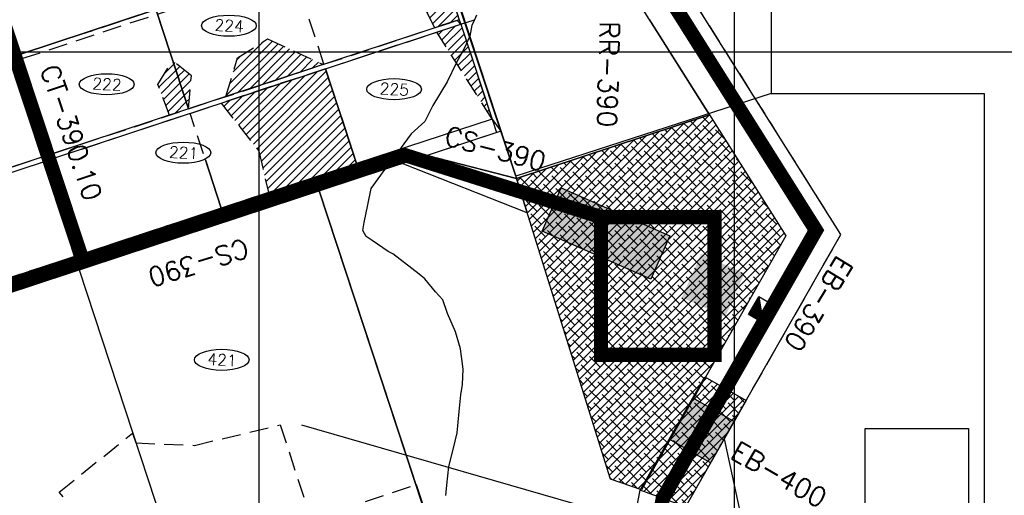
# Model space of a CAD drawing. Extents: x 312047 to 329088, y 8928324 to 8953812.
# Tile 80 of 125: x 325496 to 327569, y 8938067 to 8939067. Entities that reach past the tile are written whole.
import ezdxf
from ezdxf.enums import TextEntityAlignment as Align

# ---------------------------------------------------------------- set-up
doc = ezdxf.new("R2010")
doc.units = 0
doc.header["$LTSCALE"] = 200
doc.header["$MEASUREMENT"] = 0
doc.linetypes.add('DASHED2', pattern=[0.3, 0.2, -0.1])
doc.linetypes.add('HIDDEN', pattern=[0.75, 0.5, -0.25])
doc.layers.get('0').update_dxf_attribs({"linetype": 'CONTINUOUS'})
for name, color, linetype in [('CANAL-PROJ', 180, 'CONTINUOUS'), ('CANAL-TXT', 4, 'CONTINUOUS'), ('CDP', 132, 'CONTINUOUS'), ('CORR', 1, 'DASHED2'), ('EB', 160, 'CONTINUOUS'), ('FASE1', 5, 'HIDDEN'), ('JTX120', 3, 'CONTINUOUS'), ('LOTE', 1, 'DASHED2'), ('NOVA MALHA', 1, 'CONTINUOUS'), ('PA-COR', 252, 'CONTINUOUS'), ('PA-DIVI', 130, 'DASHED2'), ('PA-LIN_DIVI', 4, 'DASHED2'), ('PA-LOC', 20, 'CONTINUOUS'), ('PA-LOTE', 100, 'CONTINUOUS'), ('PA-NUM-LOTE-5', 3, 'CONTINUOUS'), ('PA-PRAN', 4, 'ZIGZAG'), ('PA-SEQ', 40, 'CONTINUOUS'), ('PA-SETOR', 252, 'DASHED2'), ('RES', 13, 'CONTINUOUS'), ('SETOR 390.20', 113, 'CONTINUOUS'), ('TA', 5, 'CONTINUOUS'), ('TEXT03', 3, 'CONTINUOUS'), ('TEXTO02', 2, 'CONTINUOUS'), ('TEXTO03', 3, 'CONTINUOUS')]:
    doc.layers.add(name, color=color, linetype=linetype)
doc.styles.add('140CL', font='simplex.shx')
doc.styles.add('SBI', font='simplex.shx', dxfattribs={"bigfont": 'simp.shx'})
doc.linetypes.add('ZIGZAG', pattern='A,0.0001,-0.2,[131,ltypeshp.shx,S=0.2,R=0,X=-0.2,Y=0],-0.4,[131,ltypeshp.shx,S=0.2,R=180,X=0.2,Y=0],-0.2', length=0.8001)
pattern_1 = [(45, (-8635185.6, 9270004.921), (-8.838834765, 8.838834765), [])]
pattern_2 = [(45, (2368.13, 5951.596), (-8.838834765, 8.838834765), []), (135, (2368.13, 5951.596), (-26.516504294, 8.838834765), [31.25, -18.75])]

# ---------------------------------------------------------------- blocks, each defined once
blk = doc.blocks.new('*U14', base_point=(321709.9, 8950531.4))
at = {"color": 0}
blk.add_solid([(321709.9, 8950531.4), (321709.9, 8950431.4), (321809.9, 8950531.4), (321809.9, 8950431.4)], dxfattribs=at)
blk = doc.blocks.new('*U30', base_point=(331518.8, 8961491.3))
at = {"color": 0}
blk.add_solid([(331518.8, 8961491.3), (331427.2, 8961531.6), (331418, 8961262.6), (331326.5, 8961302.9)], dxfattribs=at)
blk = doc.blocks.new('*X18')
at = {"color": 0}
for p, q in [((328439.6, 8920167.6), (328460.4, 8920188.4)), ((328439.8, 8920167.6), (328461.4, 8920189.2)), ((328440, 8920167.6), (328462.4, 8920190)), ((328440.1, 8920167.6), (328463.4, 8920190.9)), ((328440.3, 8920167.6), (328464.4, 8920191.7)), ((328440.5, 8920167.6), (328465.4, 8920192.5)), ((328440.7, 8920167.6), (328466.4, 8920193.3)), ((328440.8, 8920167.6), (328467.4, 8920194.1)), ((328441, 8920167.6), (328468.4, 8920195)), ((328441.2, 8920167.6), (328469.4, 8920195.8)), ((328441.4, 8920167.6), (328470.4, 8920196.6)), ((328441.6, 8920167.6), (328471.4, 8920197.4)), ((328441.7, 8920167.6), (328472.4, 8920198.3)), ((328441.9, 8920167.6), (328473.4, 8920199.1)), ((328442.1, 8920167.6), (328474.4, 8920199.9)), ((328442.3, 8920167.6), (328475.4, 8920200.7)), ((328442.4, 8920167.6), (328476.4, 8920201.6)), ((328442.6, 8920167.6), (328477.4, 8920202.4)), ((328442.8, 8920167.6), (328478, 8920202.8)), ((328443, 8920167.6), (328478, 8920202.6)), ((328443.1, 8920167.6), (328478, 8920202.4)), ((328443.3, 8920167.6), (328478, 8920202.3)), ((328443.5, 8920167.6), (328478, 8920202.1)), ((328443.7, 8920167.6), (328478, 8920201.9)), ((328443.9, 8920167.6), (328478, 8920201.7)), ((328444, 8920167.6), (328478, 8920201.6)), ((328444.2, 8920167.6), (328478, 8920201.4)), ((328444.4, 8920167.6), (328478, 8920201.2)), ((328444.6, 8920167.6), (328478, 8920201)), ((328444.7, 8920167.6), (328478, 8920200.9)), ((328444.9, 8920167.6), (328478, 8920200.7)), ((328445.1, 8920167.6), (328478, 8920200.5)), ((328445.3, 8920167.6), (328478, 8920200.3)), ((328445.4, 8920167.6), (328478, 8920200.1)), ((328445.6, 8920167.6), (328478, 8920200)), ((328445.8, 8920167.6), (328478, 8920199.8)), ((328446, 8920167.6), (328478, 8920199.6)), ((328446.2, 8920167.6), (328478, 8920199.4)), ((328446.3, 8920167.6), (328478, 8920199.3)), ((328446.5, 8920167.6), (328478, 8920199.1)), ((328446.7, 8920167.6), (328478, 8920198.9)), ((328446.9, 8920167.6), (328478, 8920198.7)), ((328447, 8920167.6), (328478, 8920198.6)), ((328447.2, 8920167.6), (328478, 8920198.4)), ((328447.4, 8920167.6), (328478, 8920198.2)), ((328447.6, 8920167.6), (328478, 8920198)), ((328447.7, 8920167.6), (328478, 8920197.8)), ((328447.9, 8920167.6), (328478, 8920197.7)), ((328448.1, 8920167.6), (328478, 8920197.5)), ((328448.3, 8920167.6), (328478, 8920197.3)), ((328448.4, 8920167.6), (328478, 8920197.1)), ((328448.6, 8920167.6), (328478, 8920197)), ((328448.8, 8920167.6), (328478, 8920196.8)), ((328449, 8920167.6), (328478, 8920196.6)), ((328449.2, 8920167.6), (328478, 8920196.4)), ((328449.3, 8920167.6), (328478, 8920196.3)), ((328449.5, 8920167.6), (328478, 8920196.1)), ((328449.7, 8920167.6), (328478, 8920195.9)), ((328449.9, 8920167.6), (328478, 8920195.7)), ((328450, 8920167.6), (328478, 8920195.5)), ((328450.2, 8920167.6), (328478, 8920195.4)), ((328450.4, 8920167.6), (328478, 8920195.2)), ((328450.6, 8920167.6), (328478, 8920195)), ((328450.7, 8920167.6), (328478, 8920194.8)), ((328450.9, 8920167.6), (328478, 8920194.7)), ((328451.1, 8920167.6), (328478, 8920194.5)), ((328451.3, 8920167.6), (328478, 8920194.3)), ((328451.5, 8920167.6), (328478, 8920194.1)), ((328451.6, 8920167.6), (328478, 8920194)), ((328451.8, 8920167.6), (328478, 8920193.8)), ((328452, 8920167.6), (328478, 8920193.6)), ((328452.2, 8920167.6), (328478, 8920193.4)), ((328452.3, 8920167.6), (328478, 8920193.3)), ((328452.5, 8920167.6), (328478, 8920193.1)), ((328452.7, 8920167.6), (328478, 8920192.9)), ((328452.9, 8920167.6), (328478, 8920192.7)), ((328453, 8920167.6), (328478, 8920192.5)), ((328453.2, 8920167.6), (328478, 8920192.4)), ((328453.4, 8920167.6), (328478, 8920192.2)), ((328453.6, 8920167.6), (328478, 8920192)), ((328453.8, 8920167.6), (328478, 8920191.8)), ((328453.9, 8920167.6), (328478, 8920191.7)), ((328454.1, 8920167.6), (328478, 8920191.5)), ((328454.3, 8920167.6), (328478, 8920191.3)), ((328454.5, 8920167.6), (328478, 8920191.1)), ((328454.6, 8920167.6), (328478, 8920191)), ((328454.8, 8920167.6), (328478, 8920190.8)), ((328455, 8920167.6), (328478, 8920190.6)), ((328455.2, 8920167.6), (328478, 8920190.4)), ((328455.3, 8920167.6), (328478, 8920190.2)), ((328455.5, 8920167.6), (328478, 8920190.1)), ((328455.7, 8920167.6), (328478, 8920189.9)), ((328455.9, 8920167.6), (328478, 8920189.7)), ((328456.1, 8920167.6), (328478, 8920189.5)), ((328456.2, 8920167.6), (328478, 8920189.4)), ((328456.4, 8920167.6), (328478, 8920189.2)), ((328456.6, 8920167.6), (328478, 8920189)), ((328456.8, 8920167.6), (328478, 8920188.8)), ((328456.9, 8920167.6), (328478, 8920188.7)), ((328457.1, 8920167.6), (328478, 8920188.5)), ((328457.3, 8920167.6), (328478, 8920188.3)), ((328457.5, 8920167.6), (328478, 8920188.1)), ((328457.6, 8920167.6), (328478, 8920187.9)), ((328435.2, 8920167.6), (328435.4, 8920167.8)), ((328435.4, 8920167.6), (328436.4, 8920168.6)), ((328435.5, 8920167.6), (328437.4, 8920169.5)), ((328435.7, 8920167.6), (328438.4, 8920170.3)), ((328435.9, 8920167.6), (328439.4, 8920171.1)), ((328436.1, 8920167.6), (328440.4, 8920171.9)), ((328436.3, 8920167.6), (328441.4, 8920172.8)), ((328436.4, 8920167.6), (328442.4, 8920173.6)), ((328436.6, 8920167.6), (328443.4, 8920174.4)), ((328436.8, 8920167.6), (328444.4, 8920175.2)), ((328437, 8920167.6), (328445.4, 8920176.1)), ((328437.1, 8920167.6), (328446.4, 8920176.9)), ((328437.3, 8920167.6), (328447.4, 8920177.7)), ((328437.5, 8920167.6), (328448.4, 8920178.5)), ((328437.7, 8920167.6), (328449.4, 8920179.3)), ((328437.8, 8920167.6), (328450.4, 8920180.2)), ((328438, 8920167.6), (328451.4, 8920181)), ((328438.2, 8920167.6), (328452.4, 8920181.8)), ((328438.4, 8920167.6), (328453.4, 8920182.6)), ((328438.5, 8920167.6), (328454.4, 8920183.5)), ((328438.7, 8920167.6), (328455.4, 8920184.3)), ((328438.9, 8920167.6), (328456.4, 8920185.1)), ((328439.1, 8920167.6), (328457.4, 8920185.9)), ((328439.3, 8920167.6), (328458.4, 8920186.7)), ((328439.4, 8920167.6), (328459.4, 8920187.6)), ((328457.8, 8920167.6), (328478, 8920187.8)), ((328458, 8920167.6), (328478, 8920187.6)), ((328458.2, 8920167.6), (328478, 8920187.4)), ((328458.3, 8920167.6), (328478, 8920187.2)), ((328458.5, 8920167.6), (328478, 8920187.1)), ((328458.7, 8920167.6), (328478, 8920186.9)), ((328458.9, 8920167.6), (328478, 8920186.7)), ((328459.1, 8920167.6), (328478, 8920186.5)), ((328459.2, 8920167.6), (328478, 8920186.4)), ((328459.4, 8920167.6), (328478, 8920186.2)), ((328459.6, 8920167.6), (328478, 8920186)), ((328459.8, 8920167.6), (328478, 8920185.8)), ((328459.9, 8920167.6), (328478, 8920185.6)), ((328460.1, 8920167.6), (328478, 8920185.5)), ((328460.3, 8920167.6), (328478, 8920185.3)), ((328460.5, 8920167.6), (328478, 8920185.1)), ((328460.6, 8920167.6), (328478, 8920184.9)), ((328460.8, 8920167.6), (328478, 8920184.8)), ((328461, 8920167.6), (328478, 8920184.6)), ((328461.2, 8920167.6), (328478, 8920184.4)), ((328461.4, 8920167.6), (328478, 8920184.2)), ((328461.5, 8920167.6), (328478, 8920184.1)), ((328461.7, 8920167.6), (328478, 8920183.9)), ((328461.9, 8920167.6), (328478, 8920183.7)), ((328462.1, 8920167.6), (328478, 8920183.5)), ((328462.2, 8920167.6), (328478, 8920183.4)), ((328462.4, 8920167.6), (328478, 8920183.2)), ((328462.6, 8920167.6), (328478, 8920183)), ((328462.8, 8920167.6), (328478, 8920182.8)), ((328462.9, 8920167.6), (328478, 8920182.6)), ((328463.1, 8920167.6), (328478, 8920182.5)), ((328463.3, 8920167.6), (328478, 8920182.3)), ((328463.5, 8920167.6), (328478, 8920182.1)), ((328463.7, 8920167.6), (328478, 8920181.9)), ((328463.8, 8920167.6), (328478, 8920181.8)), ((328464, 8920167.6), (328478, 8920181.6)), ((328464.2, 8920167.6), (328478, 8920181.4)), ((328464.4, 8920167.6), (328478, 8920181.2)), ((328464.5, 8920167.6), (328478, 8920181.1)), ((328464.7, 8920167.6), (328478, 8920180.9)), ((328464.9, 8920167.6), (328478, 8920180.7)), ((328465.1, 8920167.6), (328478, 8920180.5)), ((328465.2, 8920167.6), (328478, 8920180.3)), ((328465.4, 8920167.6), (328478, 8920180.2)), ((328465.6, 8920167.6), (328478, 8920180)), ((328465.8, 8920167.6), (328478, 8920179.8)), ((328465.9, 8920167.6), (328478, 8920179.6)), ((328466.1, 8920167.6), (328478, 8920179.5)), ((328466.3, 8920167.6), (328478, 8920179.3)), ((328466.5, 8920167.6), (328478, 8920179.1)), ((328466.7, 8920167.6), (328478, 8920178.9)), ((328466.8, 8920167.6), (328478, 8920178.8)), ((328467, 8920167.6), (328478, 8920178.6)), ((328467.2, 8920167.6), (328478, 8920178.4)), ((328467.4, 8920167.6), (328478, 8920178.2)), ((328467.5, 8920167.6), (328478, 8920178)), ((328467.7, 8920167.6), (328478, 8920177.9)), ((328467.9, 8920167.6), (328478, 8920177.7)), ((328468.1, 8920167.6), (328478, 8920177.5)), ((328468.2, 8920167.6), (328478, 8920177.3)), ((328468.4, 8920167.6), (328478, 8920177.2)), ((328468.6, 8920167.6), (328478, 8920177)), ((328468.8, 8920167.6), (328478, 8920176.8)), ((328469, 8920167.6), (328478, 8920176.6)), ((328469.1, 8920167.6), (328478, 8920176.5)), ((328469.3, 8920167.6), (328478, 8920176.3)), ((328469.5, 8920167.6), (328478, 8920176.1)), ((328469.7, 8920167.6), (328478, 8920175.9)), ((328469.8, 8920167.6), (328478, 8920175.7)), ((328470, 8920167.6), (328478, 8920175.6)), ((328470.2, 8920167.6), (328478, 8920175.4)), ((328470.4, 8920167.6), (328478, 8920175.2)), ((328470.5, 8920167.6), (328478, 8920175)), ((328470.7, 8920167.6), (328478, 8920174.9)), ((328470.9, 8920167.6), (328478, 8920174.7)), ((328471.1, 8920167.6), (328478, 8920174.5)), ((328471.3, 8920167.6), (328478, 8920174.3)), ((328471.4, 8920167.6), (328478, 8920174.2)), ((328471.6, 8920167.6), (328478, 8920174)), ((328471.8, 8920167.6), (328478, 8920173.8)), ((328472, 8920167.6), (328478, 8920173.6)), ((328472.1, 8920167.6), (328478, 8920173.5)), ((328472.3, 8920167.6), (328478, 8920173.3)), ((328472.5, 8920167.6), (328478, 8920173.1)), ((328472.7, 8920167.6), (328478, 8920172.9)), ((328472.8, 8920167.6), (328478, 8920172.7)), ((328473, 8920167.6), (328478, 8920172.6)), ((328473.2, 8920167.6), (328478, 8920172.4)), ((328473.4, 8920167.6), (328478, 8920172.2)), ((328473.6, 8920167.6), (328478, 8920172)), ((328473.7, 8920167.6), (328478, 8920171.9)), ((328473.9, 8920167.6), (328478, 8920171.7)), ((328474.1, 8920167.6), (328478, 8920171.5)), ((328474.3, 8920167.6), (328478, 8920171.3)), ((328474.4, 8920167.6), (328478, 8920171.2)), ((328474.6, 8920167.6), (328478, 8920171)), ((328474.8, 8920167.6), (328478, 8920170.8)), ((328475, 8920167.6), (328478, 8920170.6)), ((328475.1, 8920167.6), (328478, 8920170.4)), ((328475.3, 8920167.6), (328478, 8920170.3)), ((328475.5, 8920167.6), (328478, 8920170.1)), ((328475.7, 8920167.6), (328478, 8920169.9)), ((328475.8, 8920167.6), (328478, 8920169.7)), ((328476, 8920167.6), (328478, 8920169.6)), ((328476.2, 8920167.6), (328478, 8920169.4)), ((328476.4, 8920167.6), (328478, 8920169.2)), ((328476.6, 8920167.6), (328478, 8920169)), ((328476.7, 8920167.6), (328478, 8920168.9)), ((328476.9, 8920167.6), (328478, 8920168.7)), ((328477.1, 8920167.6), (328478, 8920168.5)), ((328477.3, 8920167.6), (328478, 8920168.3)), ((328477.4, 8920167.6), (328478, 8920168.1)), ((328477.6, 8920167.6), (328478, 8920168)), ((328477.8, 8920167.6), (328478, 8920167.8)), ((328478, 8920167.6), (328478, 8920167.6))]:
    blk.add_line(p, q, dxfattribs=at)

msp = doc.modelspace()

# ---------------------------------------------------------------- hatches: boundary and pattern name
at = {"layer": 'PA-LOC'}
h = msp.add_hatch(dxfattribs=at)
h.set_pattern_fill('ANSI38', color=256, scale=100, style=0)
h.set_pattern_definition(pattern_2)
h.paths.add_polyline_path([(326542.4, 8938733.4), (326948.4, 8938867.1), (327109.3, 8938612.7), (326805, 8938078.3), (326740.1, 8938100.8)])
h = msp.add_hatch(dxfattribs=at)
h.set_pattern_fill('ANSI38', color=256, scale=100, style=0)
h.set_pattern_definition(pattern_2)
h.paths.add_polyline_path([(326802.5, 8938077.6), (326938.6, 8938315.9), (327025.5, 8938266.3), (326897.5, 8938042.4)])
at = {"layer": 'PA-SEQ'}
h = msp.add_hatch(dxfattribs=at)
h.set_pattern_fill('ANSI31', color=256, scale=100, style=0)
h.set_pattern_definition(pattern_1)
h.paths.add_polyline_path([(326421.8, 8939067.5), (326370.3, 8939050.6), (326273.3, 8939239.7), (326356.2, 8939267)])
h = msp.add_hatch(dxfattribs=at)
h.set_pattern_fill('ANSI31', color=256, scale=100, style=0)
h.set_pattern_definition(pattern_1)
h.paths.add_polyline_path([(326425, 8939058), (326490.6, 8938858.5), (326374.4, 8939041.4)])
h = msp.add_hatch(dxfattribs=at)
h.set_pattern_fill('ANSI31', color=256, scale=100, style=0)
h.set_pattern_definition(pattern_1)
h.paths.add_polyline_path([(326135.3, 8938973.2), (325930.6, 8938905.8), (325954.7, 8938986.9), (326018.3, 8939027.3)])
h = msp.add_hatch(dxfattribs=at)
h.set_pattern_fill('ANSI31', color=256, scale=100, style=0)
h.set_pattern_definition(pattern_1)
h.paths.add_polyline_path([(325818.6, 8938981.2), (325851.9, 8938879.9), (325812.1, 8938866.7), (325787.1, 8938931.4)])
h = msp.add_hatch(dxfattribs=at)
h.set_pattern_fill('ANSI31', color=256, scale=100, style=0)
h.set_pattern_definition(pattern_1)
h.paths.add_polyline_path([(325851.9, 8938879.9), (325857.8, 8938949.6), (325818.6, 8938981.2)])
h = msp.add_hatch(dxfattribs=at)
h.set_pattern_fill('ANSI31', color=256, scale=100, style=0)
h.set_pattern_definition(pattern_1)
h.paths.add_polyline_path([(326140, 8938964.2), (325920.5, 8938891.9), (326000, 8938790.9), (326020, 8938703.6), (326205.7, 8938764.7)])

# ---------------------------------------------------------------- linework, layer by layer
at = {"layer": 'CANAL-PROJ'}
msp.add_line((325627.3, 8938566), (325396.9, 8939260.8), dxfattribs=at)
at = {"layer": 'CANAL-PROJ', "const_width": 30}
for points in [[(326657.1, 8937065.6), (326850, 8938060), (327172.5, 8938624.3), (326839.3, 8939152.7), (326839.3, 8939729.6), (326833.1, 8939793.8), (326791.7, 8939872.9), (326738.4, 8939916.9), (326160, 8940245), (325533.7, 8941117), (325501.1, 8941189.6), (325349.6, 8941860), (325368.8, 8941966.7), (325333.1, 8942027.9), (325142.7, 8942078.3), (325040, 8942690), (324605, 8943000), (324150, 8943780), (324070, 8944525), (323150, 8945734.1)], [(326720, 8938652.2), (326306.4, 8938782.8), (324477.1, 8938181), (324181.5, 8938547.2), (324082.8, 8938493), (323685.1, 8938222.4), (323424.2, 8937958), (322366.5, 8938715.9), (321914.6, 8939496.1), (322531.9, 8939626.7), (322442.8, 8940360)], [(325627.3, 8938566), (325396.9, 8939260.8)]]:
    msp.add_lwpolyline(points, dxfattribs=at)
at = {"layer": 'CANAL-PROJ', "color": 10, "const_width": 30, "flags": 128}
msp.add_lwpolyline([(326958.7, 8938652.2), (326958.7, 8938362.5), (326720, 8938362.5), (326720, 8938652.2)], close=True, dxfattribs=at)
at = {"layer": 'CDP'}
for p, q in [((326286.6, 8938783.7), (324485.6, 8938189.1)), ((326622.5, 8938682.6), (326286.6, 8938783.7))]:
    msp.add_line(p, q, dxfattribs=at)
at = {"layer": 'CORR'}
for p, q in [((325498.2, 8938995), (325363.7, 8939403.4)), ((325498.2, 8938995), (326353.1, 8939276.5)), ((325501.3, 8938985.5), (326356.2, 8939267)), ((325567, 8938786), (326421.9, 8939067.5)), ((325570.1, 8938776.6), (326453.7, 8939067.5)), ((325567, 8938786), (325501.3, 8938985.5)), ((325543.3, 8938778.2), (325477.6, 8938977.7)), ((324968.6, 8938589), (325543.3, 8938778.2)), ((326296.4, 8938794.6), (325635.8, 8938577.1)), ((324971.7, 8938579.5), (325546.4, 8938768.7)), ((325612.1, 8938569.3), (325546.4, 8938768.7)), ((325635.8, 8938577.1), (325570.1, 8938776.6)), ((325612.1, 8938569.3), (325037.4, 8938380.1))]:
    msp.add_line(p, q, dxfattribs=at)
at = {"layer": 'EB'}
for p, q in [((326863.8, 8938184.8), (326913.4, 8938271.7)), ((326913.4, 8938271.7), (327000.2, 8938222)), ((327000.2, 8938222), (326950.6, 8938135.2)), ((326950.6, 8938135.2), (326863.8, 8938184.8))]:
    msp.add_line(p, q, dxfattribs=at)
at = {"layer": 'FASE1'}
for p, q in [((326458, 8939077), (326450.7, 8939061)), ((326448.4, 8939056), (326443.9, 8939033)), ((326450.7, 8939061), (326448.4, 8939056)), ((326443.9, 8939033), (326432.2, 8939007)), ((326432.2, 8939007), (326415.2, 8938976)), ((326415.2, 8938976), (326395.9, 8938937)), ((326395.9, 8938937), (326366.1, 8938887)), ((326366.1, 8938887), (326349.2, 8938853)), ((326349.2, 8938853), (326320.5, 8938827.6)), ((326320.5, 8938827.6), (326276.1, 8938766.9)), ((326276.1, 8938766.9), (326266, 8938753)), ((326266, 8938753), (324472.1, 8938162.4)), ((326266, 8938753), (325651.4, 8938550.6)), ((326266, 8938753), (325651.4, 8938550.6)), ((326236, 8938712), (326266, 8938753)), ((326229.1, 8938678), (326236, 8938712)), ((326221.8, 8938641), (326229.1, 8938678)), ((326218.8, 8938624), (326221.8, 8938641)), ((326225.4, 8938611), (326218.8, 8938624)), ((326238.4, 8938603), (326225.4, 8938611)), ((326272.2, 8938580), (326238.4, 8938603)), ((326281.6, 8938575), (326272.2, 8938580)), ((326337.5, 8938532), (326281.6, 8938575)), ((325651.4, 8938550.6), (324472.1, 8938162.4)), ((326349.4, 8938522), (326337.5, 8938532)), ((326371.8, 8938495), (326349.4, 8938522)), ((326386.8, 8938478), (326371.8, 8938495)), ((326396.9, 8938449), (326386.8, 8938478)), ((326413.8, 8938411), (326396.9, 8938449)), ((326424.3, 8938375), (326413.8, 8938411)), ((326429.6, 8938332), (326424.3, 8938375)), ((326428.4, 8938300), (326429.6, 8938332)), ((326425.2, 8938278), (326428.4, 8938300)), ((326421.3, 8938243), (326425.2, 8938278)), ((326416.9, 8938198), (326421.3, 8938243)), ((326408.6, 8938163), (326416.9, 8938198)), ((326400, 8938127), (326408.6, 8938163)), ((326395.6, 8938088), (326400, 8938127)), ((326393.3, 8938066), (326395.6, 8938088))]:
    msp.add_line(p, q, dxfattribs=at)
at = {"layer": 'LOTE'}
for p, q in [((326136.9, 8938973.7), (326071.2, 8939173.2)), ((325852, 8938879.9), (325786.3, 8939079.3)), ((326205.7, 8938764.7), (326140, 8938964.2)), ((325920.8, 8938670.9), (325855.1, 8938870.4))]:
    msp.add_line(p, q, dxfattribs=at)
at = {"layer": 'NOVA MALHA'}
for p, q in [((326000, 8952100.3), (326000, 8929300.3)), ((327000, 8952100.3), (327000, 8929300.3)), ((318032.6, 8939000), (329087.6, 8939000))]:
    msp.add_line(p, q, dxfattribs=at)
at = {"layer": 'PA-COR'}
for p, q in [((326490.6, 8938858.5), (326509.5, 8938833.2)), ((326300.2, 8938795.9), (326309.6, 8938767.4))]:
    msp.add_line(p, q, dxfattribs=at)
for points in [[(326425.4, 8939056.7), (326416.9, 8939065.9)], [(325543.2, 8938778.2), (325567, 8938786.1)], [(325570.1, 8938776.6), (325546.4, 8938768.7)], [(325612, 8938569.3), (325635.8, 8938577.1)]]:
    msp.add_lwpolyline(points, dxfattribs=at)
msp.add_lwpolyline([(324254.2, 8938475.2), (324482.3, 8938197.3), (325037.4, 8938380.1), (325327.1, 8938475.4), (325612, 8938569.3), (325635.8, 8938577.1), (325920.7, 8938670.9), (326205.7, 8938764.7), (326300.2, 8938795.9), (326542.4, 8938733.4), (326564.9, 8938661.4), (326301.3, 8938764.6), (326126.9, 8938707.2), (325621.4, 8938540.8), (325053.9, 8938353.9), (324470.5, 8938160.3), (324243.9, 8938440.5)], close=True, dxfattribs=at)
at = {"layer": 'PA-DIVI'}
msp.add_line((325501.3, 8938985.5), (325786.3, 8939079.3), dxfattribs=at)
for points in [[(326421.8, 8939067.5), (326370.3, 8939050.6), (326273.3, 8939239.7), (326356.2, 8939267)], [(326135.3, 8938973.2), (325930.6, 8938905.8), (325954.7, 8938986.9), (326018.3, 8939027.3)], [(325818.6, 8938981.2), (325851.9, 8938879.9), (325812.1, 8938866.7), (325787.1, 8938931.4)], [(325851.9, 8938879.9), (325857.8, 8938949.6), (325818.6, 8938981.2)], [(326140, 8938964.2), (325920.5, 8938891.9), (326000, 8938790.9), (326020, 8938703.6), (326205.7, 8938764.7)]]:
    msp.add_lwpolyline(points, close=True, dxfattribs=at)
msp.add_lwpolyline([(326425, 8939058), (326490.6, 8938858.5), (326374.4, 8939041.4), (326425, 8939058)], dxfattribs=at)
at = {"layer": 'PA-LIN_DIVI'}
msp.add_lwpolyline([(325741.3, 8937879.1), (325579.7, 8938073.6), (325734.1, 8938197.2), (325740.9, 8938176.9), (325864.1, 8938171.7), (326044.6, 8938214.8), (326110.3, 8938015.3), (326331.2, 8938089.6), (326399.9, 8937878)], dxfattribs=at)
at = {"layer": 'PA-LOTE'}
for p, q in [((326126.9, 8938707.2), (326399.9, 8937878)), ((326666.8, 8937377.9), (326802.5, 8938077.6))]:
    msp.add_line(p, q, dxfattribs=at)
for points in [[(326471.1, 8940126), (326194.2, 8940283.1), (326125.8, 8940206.9), (326225.4, 8940150.4), (326090.5, 8940106), (326540.8, 8938738.2)], [(326742.4, 8939972.1), (326194.2, 8940283.1), (326125.8, 8940206.9), (326225.4, 8940150.4), (326090.5, 8940106), (326542.4, 8938733.4), (326948.4, 8938867.1), (326780.8, 8939133.5)], [(325835.4, 8940253.6), (326046, 8940208.3), (326077.8, 8940112.3), (326146.6, 8939903.4), (326149.8, 8939893.9), (326215.4, 8939694.4), (326218.6, 8939684.9), (326284.2, 8939485.4), (326287.4, 8939475.9), (326353, 8939276.5), (326356.2, 8939267), (326421.8, 8939067.5), (326425, 8939058), (326490.6, 8938858.5), (326500, 8938830)], [(325717.5, 8939288.3), (325783.1, 8939088.8), (325498.2, 8938995), (325432.5, 8939194.5), (325717.5, 8939288.3)], [(325851.9, 8938879.9), (325786.3, 8939079.3), (325783.1, 8939088.8), (326353, 8939276.5), (326356.2, 8939267), (326421.8, 8939067.5), (325851.9, 8938879.9)], [(326979.5, 8938185.8), (327225, 8938615.4), (326881.2, 8939161.7)], [(325567, 8938786.1), (325501.3, 8938985.5), (325498.2, 8938995), (325783.1, 8939088.8), (325786.3, 8939079.3), (325851.9, 8938879.9), (325567, 8938786.1)], [(326822.4, 8939067.4), (326948.4, 8938867.1), (326542.4, 8938733.4), (326542.4, 8938733.4), (326354, 8938782)], [(326425, 8939058), (326490.6, 8938858.5), (326205.7, 8938764.7), (326140, 8938964.2), (326425, 8939058)], [(326425, 8939058), (326490.6, 8938858.5)], [(325258.3, 8938684.4), (325192.6, 8938883.9), (325189.5, 8938893.4), (325474.4, 8938987.2), (325477.6, 8938977.7), (325543.2, 8938778.2), (325258.3, 8938684.4)], [(326140, 8938964.2), (326205.7, 8938764.7), (325635.8, 8938577.1), (325570.1, 8938776.6), (326140, 8938964.2)], [(326459.6, 8938952.9), (326490.6, 8938858.5), (326205.7, 8938764.7), (326173.5, 8938862.6)], [(326173.5, 8938862.6), (326205.7, 8938764.7), (325920.7, 8938670.9), (325887.3, 8938772.3)], [(325546.4, 8938768.7), (325612, 8938569.3), (325327.1, 8938475.4), (325261.4, 8938674.9), (325546.4, 8938768.7)], [(325887.3, 8938772.3), (325920.7, 8938670.9), (325635.8, 8938577.1), (325601.2, 8938682.1)], [(326564.9, 8938661.4), (326564.9, 8938661.4), (326301.3, 8938764.6), (326126.9, 8938707.2)], [(325577.4, 8938674.5), (325612, 8938569.3), (325327.1, 8938475.4), (325291.3, 8938584.2)], [(326979.5, 8938185.8), (326897.5, 8938042.4), (326764.9, 8937358.9), (326720.2, 8937128.2)], [(326979.5, 8938185.8), (327232.9, 8937011.2)], [(326979.5, 8938185.8), (327232.9, 8937011.2)]]:
    msp.add_lwpolyline(points, dxfattribs=at)
for points in [[(326542.4, 8938733.4), (326948.4, 8938867.1), (327109.3, 8938612.7), (326805, 8938078.3), (326740.1, 8938100.8)], [(326126.9, 8938707.2), (325621.4, 8938540.8), (325894.8, 8937710.6), (326399.9, 8937878)], [(325894.8, 8937710.6), (325965.1, 8937496.9), (325397.6, 8937310), (325053.9, 8938353.9), (325621.4, 8938540.8)], [(326802.5, 8938077.6), (326938.6, 8938315.9), (327025.5, 8938266.3), (326897.5, 8938042.4)]]:
    msp.add_lwpolyline(points, close=True, dxfattribs=at)
at = {"layer": 'PA-LOTE', "flags": 128}
for points in [[(326509.5, 8938833.2), (325651.4, 8938550.6), (324472.1, 8938162.4)], [(326509.5, 8938833.2), (326354, 8938782)], [(326301.3, 8938764.6), (325651.4, 8938550.6), (324472.1, 8938162.4)]]:
    msp.add_lwpolyline(points, dxfattribs=at)
at = {"layer": 'PA-NUM-LOTE-5'}
for centre in [(325936.8, 8939054.9), (325679.7, 8938931.6), (326284.5, 8938921.2), (325841, 8938787.6), (325921.8, 8938351.7)]:
    msp.add_ellipse(centre, major_axis=(57.7, 0), ratio=0.384685, dxfattribs=at)
at = {"layer": 'PA-PRAN', "ltscale": 0.5}
for points in [[(325691.2, 8943172.8), (326000, 8943172.8), (326000, 8940942.5), (326202.9, 8940942.5), (327078.2, 8940111.6), (327078.2, 8938911.9), (326540.8, 8938738.2), (326083.2, 8940113.8), (326050.7, 8940212.2), (325840.7, 8940260.2), (325662, 8940202.9), (325379.1, 8940340.5), (324738.1, 8940129.1), (324659.3, 8940104.1), (325058.9, 8941528.9), (324528.9, 8941533.5)], [(327078.2, 8938911.9), (327526.5, 8938911.9), (327526.5, 8937424.3)]]:
    msp.add_lwpolyline(points, dxfattribs=at)
at = {"layer": 'PA-SETOR'}
msp.add_lwpolyline([(326979.5, 8938185.8), (327225, 8938615.4), (326921, 8939098.5)], dxfattribs=at)
at = {"layer": 'RES'}
for p, q in [((326595.9, 8938622.2), (326636.2, 8938713.7)), ((326636.2, 8938713.7), (326864.9, 8938612.9)), ((326824.6, 8938521.4), (326595.9, 8938622.2)), ((326864.9, 8938612.9), (326824.6, 8938521.4))]:
    msp.add_line(p, q, dxfattribs=at)
at = {"layer": 'SETOR 390.20'}
for p, q in [((327275.8, 8937872.6), (326090.2, 8938214.4)), ((327275.8, 8937537.6), (327275.8, 8938207.6)), ((327275.8, 8938207.6), (327493.7, 8938207.6)), ((327275.8, 8937537.6), (327275.8, 8938207.6)), ((327275.8, 8938207.6), (327493.7, 8938207.6)), ((327493.7, 8938207.6), (327493.7, 8937537.6))]:
    msp.add_line(p, q, dxfattribs=at)
at = {"layer": 'TA'}
for p, q in [((327030.7, 8938447.2), (327051.9, 8938484.4)), ((327051.9, 8938484.4), (327030.7, 8938447.2)), ((327051.9, 8938484.4), (327061.3, 8938429.7)), ((327082.5, 8938466.9), (327051.9, 8938484.4)), ((327061.3, 8938429.7), (327082.5, 8938466.9)), ((327030.5, 8938448), (327061.2, 8938430.5))]:
    msp.add_line(p, q, dxfattribs=at)
at = {"layer": 'TEXTO02'}
for p, q in [((327030.7, 8938447.2), (327051.9, 8938484.4)), ((327051.9, 8938484.4), (327061.3, 8938429.7))]:
    msp.add_line(p, q, dxfattribs=at)

# ---------------------------------------------------------------- block references
at = {"layer": 'EB', "zscale": 20.00000002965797}
for p, rotation in [((327022, 8938534.1), 246.2180891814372), ((326913.4, 8938271.7), 330.2551187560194)]:
    msp.add_blockref('*U14', p, dxfattribs=dict(at, rotation=rotation))
at = {"layer": 'JTX120', "color": 141, "zscale": 20.00000002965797, "rotation": 270}
msp.add_blockref('*U30', (326824.6, 8938521.4), dxfattribs=at)
at = {"layer": 'TA', "zscale": 20.00000002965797, "rotation": 240.2551187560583}
msp.add_blockref('*X18', (-7254873, 13649288.5), dxfattribs=at)

# ---------------------------------------------------------------- texts
at = {"layer": 'CANAL-TXT', "style": 'SBI'}
msp.add_text('CS-390', height=40, rotation=197.4618, dxfattribs=at).set_placement((325976.6, 8938588.4), align=Align.MIDDLE_LEFT)
at = {"layer": 'NOVA MALHA', "color": 7, "style": '140CL'}
for s, p in [('224', (325936.8, 8939042.9)), ('222', (325679.7, 8938919.7)), ('225', (326284.5, 8938909.3)), ('221', (325841, 8938775.7)), ('421', (325921.8, 8938339.8))]:
    msp.add_text(s, height=24, rotation=356.8189, dxfattribs=at).set_placement(p, align=Align.CENTER)
at = {"layer": 'TEXT03', "style": 'SBI'}
for s, rotation, p in [('CT-390.10', 288.4263, (325539.1, 8938964.1)), ('CS-390', 344.5704, (326387.5, 8938805.7))]:
    msp.add_text(s, height=40, rotation=rotation, dxfattribs=at).set_placement(p)
at = {"layer": 'TEXTO03', "style": 'SBI'}
for s, rotation, p in [('RR-390', 268.4845, (326738.2, 8939063.9)), (' EB-390', 238.6285, (327249.4, 8938586.7)), (' EB-400', 330.2551, (326975.4, 8938178.6))]:
    msp.add_text(s, height=40.6, rotation=rotation, dxfattribs=at).set_placement(p, align=Align.MIDDLE_LEFT)

doc.saveas('drawing.dxf')
